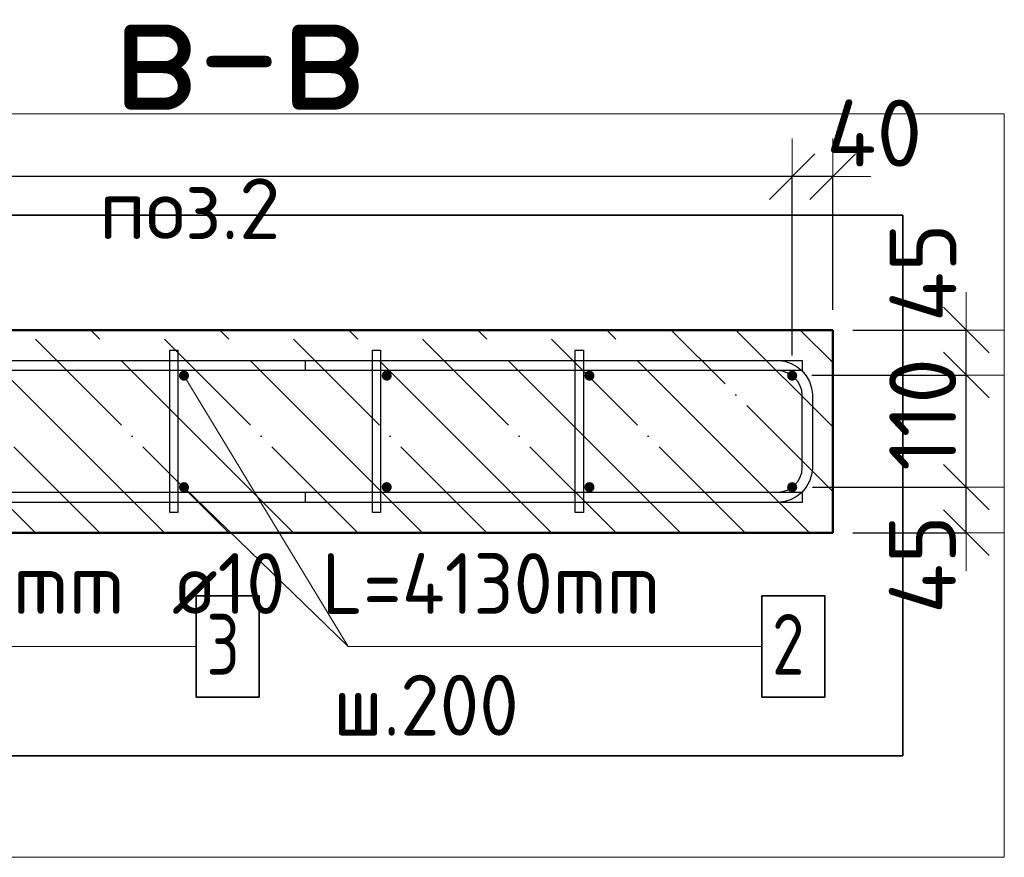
# Model space of a CAD drawing. Header units: millimetres. Extents: x -26477 to 45326, y 46540 to 77465.
# Tile 2 of 50: x -25309 to -24337, y 66708 to 67535. Entities that reach past the tile are written whole.
import ezdxf

# ---------------------------------------------------------------- set-up
doc = ezdxf.new("R2010")
doc.units = ezdxf.units.MM
doc.header["$PDMODE"] = 65
doc.linetypes.add('______11', pattern=[150, 120, -15, 0, -15])
doc.linetypes.add('______5', pattern=[330, 240, -30, 30, -30])
for name, color, linetype, lineweight in [('Standard', 7, 'Continuous', 25), ('Арм.стержн. Арматура края', 96, 'Continuous', 35), ('Арм.стержн. вертикальными 1', 22, 'Continuous', 35), ('Арм.стержн.горизонт. 1', 180, 'Continuous', 35), ('Размерная линия_ общее', 7, 'Continuous', 13)]:
    doc.layers.add(name, color=color, linetype=linetype, lineweight=lineweight)
doc.layers.add('Арм.стержн.Стяжки', color=7, linetype='Continuous', lineweight=35, true_color=0x501e0f)
doc.styles.add('ISOCPEUR', font='ISOCPEUR')
doc.dimstyles.new('DIMSTYLE_4', dxfattribs={"dimtxt": 66, "dimasz": 75, "dimexe": 0, "dimexo": 0, "dimgap": 33, "dimtad": 2, "dimdec": 0, "dimrnd": 5, "dimzin": 12, "dimdsep": 46, "dimtxsty": 'ISOCPEUR', "dimblk1": 'ALL_ML_STRICH', "dimblk2": 'ALL_ML_STRICH', "dimsah": 1, "dimcen": 0, "dimclrd": 7, "dimclre": 256, "dimclrt": 7, "dimadec": 0, "dimazin": 0, "dimtfac": 1, "dimtdec": 0, "dimtix": 1, "dimtmove": 2, "dimatfit": 3, "dimfxl": 0, "dimtvp": 1.2, "dimtzin": 0, "dimlwd": 0, "dimlwe": -3, "dimarcsym": 0})
doc.dimstyles.new('DIMSTYLE_5', dxfattribs={"dimtxt": 66, "dimasz": 75, "dimexe": 0, "dimexo": 0, "dimgap": 33, "dimtad": 2, "dimdec": 0, "dimrnd": 5, "dimzin": 12, "dimdsep": 46, "dimtxsty": 'ISOCPEUR', "dimblk1": 'ALL_ML_STRICH', "dimblk2": 'ALL_ML_STRICH', "dimsah": 1, "dimcen": 0, "dimclrd": 7, "dimclre": 256, "dimclrt": 7, "dimadec": 0, "dimazin": 0, "dimtfac": 1, "dimtdec": 0, "dimtix": 1, "dimtmove": 2, "dimatfit": 3, "dimfxl": 0, "dimtzin": 0, "dimlwd": 0, "dimlwe": -3, "dimarcsym": 0})

# ---------------------------------------------------------------- blocks, each defined once
blk = doc.blocks.new('ALL_ML_STRICH')
at = {"color": 0, "linetype": 'ByBlock', "lineweight": -2}
for p, q in [((0, -0.5), (0, 0.5)), ((-0.3, -0.3), (0.3, 0.3)), ((-1, 0), (0.5, 0))]:
    blk.add_line(p, q, dxfattribs=at)
blk = doc.blocks.new('*D82')
at = {"layer": 'DEFPOINTS', "color": 7, "linetype": 'Continuous', "lineweight": 13, "transparency": 33554687}
for p in [(-24546.68, 67073.39), (-24506.68, 67028.39), (-24374.89, 67028.39)]:
    blk.add_point(p, dxfattribs=at)
at = {"layer": 'Размерная линия_ общее', "color": 253, "linetype": 'Continuous', "lineweight": -2, "true_color": 0xa0a0a0, "transparency": 33554687}
for p, q in [((-24526.68, 67073.39), (-24374.89, 67073.39)), ((-24486.68, 67028.39), (-24374.89, 67028.39))]:
    blk.add_line(p, q, dxfattribs=at)
at = {"layer": 'Размерная линия_ общее', "color": 7, "linetype": 'Continuous', "lineweight": -2, "transparency": 33554687}
blk.add_line((-24374.89, 67028.39), (-24374.89, 67073.39), dxfattribs=at)
at = {"layer": 'Размерная линия_ общее', "color": 7, "linetype": 'Continuous', "lineweight": 13, "transparency": 33554687, "xscale": 75, "yscale": 75, "zscale": 75}
for p, rotation in [((-24374.89, 67073.39), 90), ((-24374.89, 67028.39), 270)]:
    blk.add_blockref('ALL_ML_STRICH', p, dxfattribs=dict(at, rotation=rotation))
at = {"layer": 'Размерная линия_ общее', "color": 7, "linetype": 'Continuous', "lineweight": 13, "transparency": 33554687, "insert": (-24418.2, 66997.11), "char_height": 66, "width": 132, "attachment_point": 5, "rotation": 90, "style": 'ISOCPEUR'}
blk.add_mtext('\\A1;{45}', dxfattribs=at)
blk = doc.blocks.new('*D83')
at = {"layer": 'DEFPOINTS', "color": 7, "linetype": 'Continuous', "lineweight": 13, "transparency": 33554687}
for p in [(-24547.42, 67183.91), (-24546.68, 67073.39), (-24374.89, 67073.39)]:
    blk.add_point(p, dxfattribs=at)
at = {"layer": 'Размерная линия_ общее', "color": 253, "linetype": 'Continuous', "lineweight": -2, "true_color": 0xa0a0a0, "transparency": 33554687}
for p, q in [((-24527.42, 67183.91), (-24374.89, 67183.91)), ((-24526.68, 67073.39), (-24374.89, 67073.39))]:
    blk.add_line(p, q, dxfattribs=at)
at = {"layer": 'Размерная линия_ общее', "color": 7, "linetype": 'Continuous', "lineweight": -2, "transparency": 33554687}
blk.add_line((-24374.89, 67073.39), (-24374.89, 67183.91), dxfattribs=at)
at = {"layer": 'Размерная линия_ общее', "color": 7, "linetype": 'Continuous', "lineweight": 13, "transparency": 33554687, "xscale": 75, "yscale": 75, "zscale": 75}
for p, rotation in [((-24374.89, 67183.91), 90), ((-24374.89, 67073.39), 270)]:
    blk.add_blockref('ALL_ML_STRICH', p, dxfattribs=dict(at, rotation=rotation))
at = {"layer": 'Размерная линия_ общее', "color": 7, "linetype": 'Continuous', "lineweight": 13, "transparency": 33554687, "insert": (-24417.89, 67145.15), "char_height": 66, "width": 198, "attachment_point": 5, "rotation": 90, "style": 'ISOCPEUR'}
blk.add_mtext('\\A1;{110}', dxfattribs=at)
blk = doc.blocks.new('*D84')
at = {"layer": 'DEFPOINTS', "color": 7, "linetype": 'Continuous', "lineweight": 13, "transparency": 33554687}
for p in [(-24506.68, 67228.39), (-24547.42, 67183.91), (-24374.89, 67183.91)]:
    blk.add_point(p, dxfattribs=at)
at = {"layer": 'Размерная линия_ общее', "color": 253, "linetype": 'Continuous', "lineweight": -2, "true_color": 0xa0a0a0, "transparency": 33554687}
for p, q in [((-24486.68, 67228.39), (-24374.89, 67228.39)), ((-24527.42, 67183.91), (-24374.89, 67183.91))]:
    blk.add_line(p, q, dxfattribs=at)
at = {"layer": 'Размерная линия_ общее', "color": 7, "linetype": 'Continuous', "lineweight": -2, "transparency": 33554687}
blk.add_line((-24374.89, 67183.91), (-24374.89, 67228.39), dxfattribs=at)
at = {"layer": 'Размерная линия_ общее', "color": 7, "linetype": 'Continuous', "lineweight": 13, "transparency": 33554687, "xscale": 75, "yscale": 75, "zscale": 75}
for p, rotation in [((-24374.89, 67228.39), 90), ((-24374.89, 67183.91), 270)]:
    blk.add_blockref('ALL_ML_STRICH', p, dxfattribs=dict(at, rotation=rotation))
at = {"layer": 'Размерная линия_ общее', "color": 7, "linetype": 'Continuous', "lineweight": 13, "transparency": 33554687, "insert": (-24417.65, 67285.02), "char_height": 66, "width": 132, "attachment_point": 5, "rotation": 90, "style": 'ISOCPEUR'}
blk.add_mtext('\\A1;{45}', dxfattribs=at)
blk = doc.blocks.new('*D160')
at = {"layer": 'DEFPOINTS', "color": 7, "linetype": 'Continuous', "lineweight": 13, "transparency": 33554687}
for p in [(-24506.68, 67379.78), (-24506.68, 67228.39), (-24546.68, 67183.39)]:
    blk.add_point(p, dxfattribs=at)
at = {"layer": 'Размерная линия_ общее', "color": 253, "linetype": 'Continuous', "lineweight": -2, "true_color": 0xa0a0a0, "transparency": 33554687}
for p, q in [((-24546.68, 67203.39), (-24546.68, 67379.78)), ((-24506.68, 67248.39), (-24506.68, 67379.78))]:
    blk.add_line(p, q, dxfattribs=at)
at = {"layer": 'Размерная линия_ общее', "color": 7, "linetype": 'Continuous', "lineweight": -2, "transparency": 33554687}
blk.add_line((-24506.68, 67379.78), (-24546.68, 67379.78), dxfattribs=at)
at = {"layer": 'Размерная линия_ общее', "color": 7, "linetype": 'Continuous', "lineweight": 13, "transparency": 33554687, "xscale": 75, "yscale": 75, "zscale": 75}
for p, rotation in [((-24546.68, 67379.78), 180), ((-24506.68, 67379.78), 360)]:
    blk.add_blockref('ALL_ML_STRICH', p, dxfattribs=dict(at, rotation=rotation))
at = {"layer": 'Размерная линия_ общее', "color": 7, "linetype": 'Continuous', "lineweight": 13, "transparency": 33554687, "insert": (-24465.66, 67422.67), "char_height": 66, "width": 132, "attachment_point": 5, "style": 'ISOCPEUR'}
blk.add_mtext('\\A1;{40}', dxfattribs=at)
blk = doc.blocks.new('*D161')
at = {"layer": 'DEFPOINTS', "color": 7, "linetype": 'Continuous', "lineweight": 13, "transparency": 33554687}
for p in [(-24546.68, 67379.78), (-25746.68, 67183.39), (-24546.68, 67183.39)]:
    blk.add_point(p, dxfattribs=at)
at = {"layer": 'Размерная линия_ общее', "color": 253, "linetype": 'Continuous', "lineweight": -2, "true_color": 0xa0a0a0, "transparency": 33554687}
for p, q in [((-25746.68, 67203.39), (-25746.68, 67379.78)), ((-24546.68, 67203.39), (-24546.68, 67379.78))]:
    blk.add_line(p, q, dxfattribs=at)
at = {"layer": 'Размерная линия_ общее', "color": 7, "linetype": 'Continuous', "lineweight": -2, "transparency": 33554687}
blk.add_line((-24546.68, 67379.78), (-25746.68, 67379.78), dxfattribs=at)
at = {"layer": 'Размерная линия_ общее', "color": 7, "linetype": 'Continuous', "lineweight": 13, "transparency": 33554687, "xscale": 75, "yscale": 75, "zscale": 75}
for p, rotation in [((-25746.68, 67379.78), 180), ((-24546.68, 67379.78), 360)]:
    blk.add_blockref('ALL_ML_STRICH', p, dxfattribs=dict(at, rotation=rotation))
at = {"layer": 'Размерная линия_ общее', "color": 7, "linetype": 'Continuous', "lineweight": 13, "transparency": 33554687, "insert": (-25347.68, 67323.78), "char_height": 66, "width": 3.3, "attachment_point": 1, "rotation": 180, "line_spacing_factor": 0.60241, "style": 'ISOCPEUR'}
blk.add_mtext('\\W0.91;6х200=1200', dxfattribs=at)

msp = doc.modelspace()

# ---------------------------------------------------------------- hatches: boundary and pattern name
at = {"layer": 'Арм.стержн. вертикальными 1', "linetype": 'Continuous', "lineweight": 50, "transparency": 33554687}
for points in [[(-25146.68, 67188.39), (-25148.59, 67188.01), (-25150.21, 67186.93), (-25151.29, 67185.31), (-25151.68, 67183.39), (-25151.29, 67181.48), (-25150.21, 67179.86), (-25148.59, 67178.77), (-25146.68, 67178.39), (-25144.76, 67178.77), (-25143.14, 67179.86), (-25142.06, 67181.48), (-25141.68, 67183.39), (-25142.06, 67185.31), (-25143.14, 67186.93), (-25144.76, 67188.01)], [(-24946.68, 67188.39), (-24948.59, 67188.01), (-24950.21, 67186.93), (-24951.29, 67185.31), (-24951.68, 67183.39), (-24951.29, 67181.48), (-24950.21, 67179.86), (-24948.59, 67178.77), (-24946.68, 67178.39), (-24944.76, 67178.77), (-24943.14, 67179.86), (-24942.06, 67181.48), (-24941.68, 67183.39), (-24942.06, 67185.31), (-24943.14, 67186.93), (-24944.76, 67188.01)], [(-24746.68, 67188.39), (-24748.59, 67188.01), (-24750.21, 67186.93), (-24751.29, 67185.31), (-24751.68, 67183.39), (-24751.29, 67181.48), (-24750.21, 67179.86), (-24748.59, 67178.77), (-24746.68, 67178.39), (-24744.76, 67178.77), (-24743.14, 67179.86), (-24742.06, 67181.48), (-24741.68, 67183.39), (-24742.06, 67185.31), (-24743.14, 67186.93), (-24744.76, 67188.01)], [(-24546.68, 67188.39), (-24548.59, 67188.01), (-24550.21, 67186.93), (-24551.29, 67185.31), (-24551.68, 67183.39), (-24551.29, 67181.48), (-24550.21, 67179.86), (-24548.59, 67178.77), (-24546.68, 67178.39), (-24544.76, 67178.77), (-24543.14, 67179.86), (-24542.06, 67181.48), (-24541.68, 67183.39), (-24542.06, 67185.31), (-24543.14, 67186.93), (-24544.76, 67188.01)], [(-25146.68, 67078.39), (-25148.59, 67078.01), (-25150.21, 67076.93), (-25151.29, 67075.3), (-25151.68, 67073.39), (-25151.29, 67071.48), (-25150.21, 67069.86), (-25148.59, 67068.77), (-25146.68, 67068.39), (-25144.76, 67068.77), (-25143.14, 67069.86), (-25142.06, 67071.48), (-25141.68, 67073.39), (-25142.06, 67075.3), (-25143.14, 67076.93), (-25144.76, 67078.01)], [(-24946.68, 67078.39), (-24948.59, 67078.01), (-24950.21, 67076.93), (-24951.29, 67075.3), (-24951.68, 67073.39), (-24951.29, 67071.48), (-24950.21, 67069.86), (-24948.59, 67068.77), (-24946.68, 67068.39), (-24944.76, 67068.77), (-24943.14, 67069.86), (-24942.06, 67071.48), (-24941.68, 67073.39), (-24942.06, 67075.3), (-24943.14, 67076.93), (-24944.76, 67078.01)], [(-24746.68, 67078.39), (-24748.59, 67078.01), (-24750.21, 67076.93), (-24751.29, 67075.3), (-24751.68, 67073.39), (-24751.29, 67071.48), (-24750.21, 67069.86), (-24748.59, 67068.77), (-24746.68, 67068.39), (-24744.76, 67068.77), (-24743.14, 67069.86), (-24742.06, 67071.48), (-24741.68, 67073.39), (-24742.06, 67075.3), (-24743.14, 67076.93), (-24744.76, 67078.01)], [(-24546.68, 67078.39), (-24548.59, 67078.01), (-24550.21, 67076.93), (-24551.29, 67075.3), (-24551.68, 67073.39), (-24551.29, 67071.48), (-24550.21, 67069.86), (-24548.59, 67068.77), (-24546.68, 67068.39), (-24544.76, 67068.77), (-24543.14, 67069.86), (-24542.06, 67071.48), (-24541.68, 67073.39), (-24542.06, 67075.3), (-24543.14, 67076.93), (-24544.76, 67078.01)]]:
    msp.add_hatch(color=4, dxfattribs=at).paths.add_polyline_path(points)

# ---------------------------------------------------------------- linework, layer by layer
at = {"color": 52, "linetype": 'Continuous', "lineweight": -3, "transparency": 33554687}
for p, q in [((-24437.54, 67341.68), (-26256.15, 67341.68)), ((-26256.15, 67341.68), (-24437.54, 67341.68)), ((-24437.54, 66808.29), (-24437.54, 67341.68)), ((-24437.54, 67341.68), (-24437.54, 66808.29)), ((-26256.15, 66808.29), (-24437.54, 66808.29)), ((-24437.54, 66808.29), (-26256.15, 66808.29))]:
    msp.add_line(p, q, dxfattribs=at)
at = {"layer": 'Standard', "color": 7, "linetype": 'Continuous', "lineweight": 50, "transparency": 33554687}
for p, q in [((-24506.68, 67228.39), (-25956.68, 67228.39)), ((-24506.68, 67028.39), (-24506.68, 67228.39)), ((-25956.68, 67028.39), (-24506.68, 67028.39))]:
    msp.add_line(p, q, dxfattribs=at)
at = {"layer": 'Standard', "color": 7, "linetype": '______5', "lineweight": -3, "transparency": 33554687}
for p, q in [((-25293.23, 67028.39), (-25493.23, 67228.39)), ((-25165.95, 67028.39), (-25365.95, 67228.39)), ((-25038.67, 67028.39), (-25238.67, 67228.39)), ((-24911.39, 67028.39), (-25111.39, 67228.39)), ((-24784.11, 67028.39), (-24984.11, 67228.39)), ((-24656.83, 67028.39), (-24856.83, 67228.39)), ((-24529.56, 67028.39), (-24729.56, 67228.39)), ((-24506.68, 67132.79), (-24602.28, 67228.39))]:
    msp.add_line(p, q, dxfattribs=at)
at = {"layer": 'Standard', "color": 7, "linetype": '______11', "lineweight": -3, "transparency": 33554687}
for p, q in [((-25229.59, 67028.39), (-25429.59, 67228.39)), ((-25102.31, 67028.39), (-25302.31, 67228.39)), ((-24975.03, 67028.39), (-25175.03, 67228.39)), ((-24847.75, 67028.39), (-25047.75, 67228.39)), ((-24720.47, 67028.39), (-24920.47, 67228.39)), ((-24593.19, 67028.39), (-24793.19, 67228.39)), ((-24506.68, 67069.15), (-24665.92, 67228.39)), ((-24506.68, 67196.43), (-24538.64, 67228.39))]:
    msp.add_line(p, q, dxfattribs=at)
at = {"layer": 'Standard', "color": 7, "linetype": 'Continuous', "lineweight": 13, "transparency": 33554687}
msp.add_line((-25146.68, 67183.39), (-24984.55, 66916.34), dxfattribs=at)
msp.add_lwpolyline([(-24337.54, 66708.29), (-24337.54, 67441.68), (-26356.15, 67441.68), (-26356.15, 66708.29), (-24337.54, 66708.29)], dxfattribs=at)
at = {"layer": 'Арм.стержн. Арматура края', "color": 4, "linetype": 'Continuous', "lineweight": 25, "transparency": 33554687}
msp.add_lwpolyline([(-25026.68, 67068.39), (-24560.71, 67068.39), (-24556.19, 67069.02), (-24551.62, 67070.53), (-24547.42, 67072.88), (-24544.01, 67075.73), (-24541.16, 67079.14), (-24538.81, 67083.33), (-24537.3, 67087.91), (-24536.68, 67092.43), (-24536.68, 67164.35), (-24537.3, 67168.87), (-24538.81, 67173.45), (-24541.16, 67177.64), (-24544.01, 67181.06), (-24547.42, 67183.91), (-24551.62, 67186.25), (-24556.19, 67187.76), (-24560.71, 67188.39), (-25026.68, 67188.39), (-25026.68, 67198.39), (-24560.02, 67198.39), (-24553.92, 67197.54), (-24547.57, 67195.45), (-24541.73, 67192.18), (-24536.91, 67188.15), (-24532.89, 67183.34), (-24529.62, 67177.5), (-24527.52, 67171.15), (-24526.68, 67165.05), (-24526.68, 67091.74), (-24527.52, 67085.64), (-24529.62, 67079.29), (-24532.89, 67073.44), (-24536.91, 67068.63), (-24541.73, 67064.61), (-24547.57, 67061.33), (-24553.92, 67059.24), (-24560.02, 67058.39), (-25026.68, 67058.39), (-25026.68, 67068.39)], dxfattribs=at)
msp.add_lwpolyline([(-25026.68, 67068.39), (-24560.71, 67068.39), (-24556.19, 67069.02), (-24551.62, 67070.53), (-24547.42, 67072.88), (-24544.01, 67075.73), (-24541.16, 67079.14), (-24538.81, 67083.33), (-24537.3, 67087.91), (-24536.68, 67092.43), (-24536.68, 67164.35), (-24537.3, 67168.87), (-24538.81, 67173.45), (-24541.16, 67177.64), (-24544.01, 67181.06), (-24547.42, 67183.91), (-24551.62, 67186.25), (-24556.19, 67187.76), (-24560.71, 67188.39), (-25026.68, 67188.39), (-25026.68, 67198.39), (-24560.02, 67198.39), (-24553.92, 67197.54), (-24547.57, 67195.45), (-24541.73, 67192.18), (-24536.91, 67188.15), (-24532.89, 67183.34), (-24529.62, 67177.5), (-24527.52, 67171.15), (-24526.68, 67165.05), (-24526.68, 67091.74), (-24527.52, 67085.64), (-24529.62, 67079.29), (-24532.89, 67073.44), (-24536.91, 67068.63), (-24541.73, 67064.61), (-24547.57, 67061.33), (-24553.92, 67059.24), (-24560.02, 67058.39), (-25026.68, 67058.39), (-25026.68, 67068.39)], dxfattribs=at)
at = {"layer": 'Арм.стержн. вертикальными 1', "color": 7, "linetype": 'Continuous', "lineweight": 13, "transparency": 33554687}
for q in [(-25146.68, 67073.39), (-24576.55, 66916.34)]:
    msp.add_line((-24984.55, 66916.34), q, dxfattribs=at)
at = {"layer": 'Арм.стержн. вертикальными 1', "color": 7, "linetype": 'Continuous', "lineweight": 35, "transparency": 33554687}
msp.add_lwpolyline([(-24576.55, 66866.34), (-24514.55, 66866.34), (-24514.55, 66966.34), (-24576.55, 66966.34), (-24576.55, 66866.34)], dxfattribs=at)
at = {"layer": 'Арм.стержн.горизонт. 1', "color": 52, "linetype": 'Continuous', "lineweight": 50, "transparency": 33554687}
for p, q in [((-24506.68, 67228.39), (-24506.68, 67228.39)), ((-24506.68, 67028.39), (-24506.68, 67028.39))]:
    msp.add_line(p, q, dxfattribs=at)
at = {"layer": 'Арм.стержн.горизонт. 1', "color": 4, "linetype": 'Continuous', "lineweight": 25, "transparency": 33554687}
for points in [[(-25926.68, 67198.39), (-24536.68, 67198.39), (-24536.68, 67188.39), (-25926.68, 67188.39), (-25926.68, 67198.39)], [(-25926.68, 67198.39), (-24536.68, 67198.39), (-24536.68, 67188.39), (-25926.68, 67188.39), (-25926.68, 67198.39)], [(-25926.68, 67068.39), (-24536.68, 67068.39), (-24536.68, 67058.39), (-25926.68, 67058.39), (-25926.68, 67068.39)], [(-25926.68, 67068.39), (-24536.68, 67068.39), (-24536.68, 67058.39), (-25926.68, 67058.39), (-25926.68, 67068.39)]]:
    msp.add_lwpolyline(points, dxfattribs=at)
at = {"layer": 'Арм.стержн.Стяжки', "color": 7, "linetype": 'Continuous', "lineweight": 13, "transparency": 33554687}
msp.add_line((-25498.55, 66916.34), (-25134.55, 66916.34), dxfattribs=at)
at = {"layer": 'Арм.стержн.Стяжки', "color": 40, "linetype": 'Continuous', "lineweight": 25, "transparency": 33554687}
for points in [[(-25160.68, 67048.39), (-25160.68, 67208.39), (-25152.68, 67208.39), (-25152.68, 67048.39), (-25160.68, 67048.39)], [(-24960.68, 67048.39), (-24960.68, 67208.39), (-24952.68, 67208.39), (-24952.68, 67048.39), (-24960.68, 67048.39)], [(-24760.68, 67048.39), (-24760.68, 67208.39), (-24752.68, 67208.39), (-24752.68, 67048.39), (-24760.68, 67048.39)]]:
    msp.add_lwpolyline(points, dxfattribs=at)
at = {"layer": 'Арм.стержн.Стяжки', "color": 7, "linetype": 'Continuous', "lineweight": 35, "transparency": 33554687}
msp.add_lwpolyline([(-25134.55, 66866.34), (-25072.55, 66866.34), (-25072.55, 66966.34), (-25134.55, 66966.34), (-25134.55, 66866.34)], dxfattribs=at)

# ---------------------------------------------------------------- texts
at = {"layer": 'Standard', "color": 7, "linetype": 'Continuous', "lineweight": 13, "transparency": 33554687, "insert": (-25217.19, 67505.62), "char_height": 120, "width": 306.7826, "attachment_point": 4, "style": 'ISOCPEUR'}
msp.add_mtext('\\A1;{\\fISOCPEUR|i0|b0;\\H120.000000;\\W1.000000;\\C7;в-в}\\P', dxfattribs=at)
at = {"layer": 'Standard', "color": 7, "linetype": 'Continuous', "lineweight": 18, "transparency": 33554687, "insert": (-25140.99, 67348.05), "char_height": 60, "width": 211.1538, "attachment_point": 5, "style": 'ISOCPEUR'}
msp.add_mtext('\\A1;{\\fISOCPEUR|i0|b0;\\H60.000000;\\W1.000000;\\C7;поз.2}\\P', dxfattribs=at)
at = {"layer": 'Арм.стержн. вертикальными 1', "color": 7, "linetype": 'Continuous', "lineweight": 25, "transparency": 33554687, "char_height": 60, "attachment_point": 7, "style": 'ISOCPEUR'}
for s, insert, width in [('\\W0.94;ø10 L=4130mm ', (-25158.55, 66948.34), 579.9527), ('\\W0.78;2', (-24566.55, 66888.34), 65.2814), ('\\W0.95;ш.200 ', (-24999.55, 66828.34), 262.3992)]:
    msp.add_mtext(s, dxfattribs=dict(at, insert=insert, width=width))
at = {"layer": 'Арм.стержн.Стяжки', "color": 7, "linetype": 'Continuous', "lineweight": 25, "transparency": 33554687, "char_height": 60, "attachment_point": 7, "style": 'ISOCPEUR'}
for s, insert, width in [('\\W0.98;ø8 L=290mm ', (-25650.55, 66948.34), 515.0529), ('\\W0.78;3', (-25124.55, 66888.34), 65.2814)]:
    msp.add_mtext(s, dxfattribs=dict(at, insert=insert, width=width))

# ---------------------------------------------------------------- dimensions: what is measured, and where the dimension line sits
at = {"layer": 'Размерная линия_ общее', "color": 7, "linetype": 'Continuous', "lineweight": 13, "transparency": 33554687}
for base, p1, p2, angle, picture, middle in [((-24546.68, 67379.78), (-24506.68, 67248.39), (-24546.68, 67203.39), 180, '*D160', (-24465.66, 67422.67)), ((-24374.89, 67228.39), (-24527.42, 67183.91), (-24486.68, 67228.39), 90, '*D84', (-24417.65, 67285.02)), ((-24374.89, 67183.91), (-24526.68, 67073.39), (-24527.42, 67183.91), 90, '*D83', (-24417.89, 67145.15)), ((-24374.89, 67073.39), (-24486.68, 67028.39), (-24526.68, 67073.39), 90, '*D82', (-24418.2, 66997.11))]:
    dim = msp.add_linear_dim(base=base, p1=p1, p2=p2, angle=angle, dimstyle='DIMSTYLE_4', override={"dimpost": '<>', "dimclrd": 7, "dimclre": 253, "dimclrt": 7, "dimlwd": 0, "dimlwe": 65533}, dxfattribs=at)
    dim.commit()
    dim.dimension.update_dxf_attribs({"geometry": picture, "text_midpoint": middle, "dimtype": 160})
dim = msp.add_linear_dim(base=(-25746.68, 67379.78), p1=(-24546.68, 67203.39), p2=(-25746.68, 67203.39), angle=180, text='\\W0.91;6х200=1200', dimstyle='DIMSTYLE_5', override={"dimpost": '<>', "dimclrd": 7, "dimclre": 253, "dimclrt": 7, "dimlwd": 0, "dimlwe": 65533}, dxfattribs=at)
dim.commit()
dim.dimension.update_dxf_attribs({"geometry": '*D161', "text_midpoint": (-25146.68, 67412.78), "dimtype": 160})

doc.saveas('drawing.dxf')
